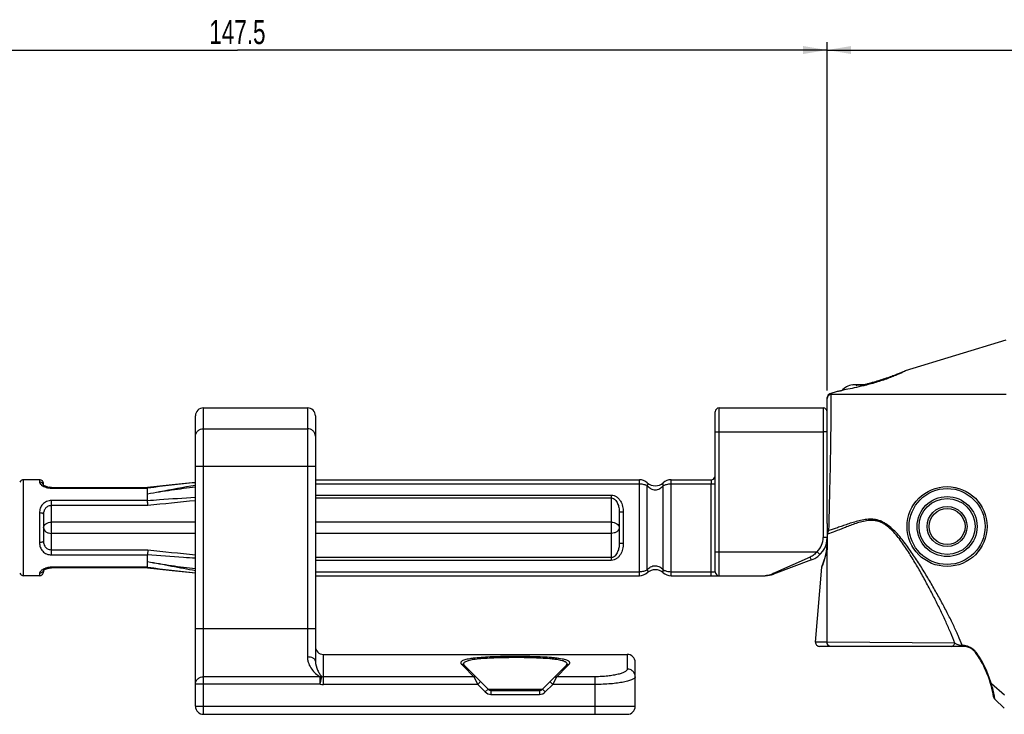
# Model space of a CAD drawing. Header units: millimetres. Extents: x 6 to 407, y 6 to 288.
# Tile 12 of 42: x 172 to 295, y 64 to 151. Entities that reach past the tile are written whole.
import ezdxf

# ---------------------------------------------------------------- set-up
doc = ezdxf.new("R2010")
doc.units = ezdxf.units.MM
doc.header["$LTSCALE"] = 23.1
doc.layers.get('0').update_dxf_attribs({"linetype": 'CONTINUOUS'})
for name, color, linetype in [('DM1-0-1-CLIS-A-TE_DXF_DIMENSION', 7, 'CONTINUOUS'), ('F40746_DM_BEDXF_CONTINUOUS_LINE', 7, 'CONTINUOUS'), ('F46323_DM_HADXF_CONTINUOUS_LINE', 7, 'CONTINUOUS'), ('F46325_DM_HADXF_CONTINUOUS_LINE', 7, 'CONTINUOUS'), ('F55660_DM_BEDXF_CONTINUOUS_LINE', 7, 'CONTINUOUS'), ('M4X8_POZI_DRDXF_CONTINUOUS_LINE', 7, 'CONTINUOUS')]:
    doc.layers.add(name, color=color, linetype=linetype)
doc.styles.get("Standard").update_dxf_attribs({"font": 'txt', "width": 0.7})
doc.dimstyles.new('DIMSTYLE_1', dxfattribs={"dimtxt": 3, "dimasz": 3, "dimexe": 1, "dimexo": 1, "dimgap": 0.75, "dimtad": 1, "dimdsep": 46, "dimtxsty": 'STANDARD', "dimblk": '_FILLED', "dimblk1": '_FILLED', "dimblk2": '_FILLED', "dimcen": 0.09, "dimclrt": 5, "dimazin": 2, "dimtp": 0.01, "dimtm": 0.01, "dimtfac": 1, "dimtofl": 0, "dimtmove": 0, "dimatfit": 3, "dimldrblk": '_FILLED', "dimfxl": 1, "dimtolj": 1, "dimarcsym": 0})

# ---------------------------------------------------------------- blocks, each defined once
blk = doc.blocks.new('_FILLED')
at = {"color": 0, "linetype": 'BYBLOCK'}
blk.add_solid([(0, 0), (-1, 0.167), (-1, -0.167)], dxfattribs=at)
blk = doc.blocks.new('*D2')
at = {"layer": 'DM1-0-1-CLIS-A-TE_DXF_DIMENSION', "color": 2, "linetype": 'CONTINUOUS'}
for p, q in [((273.27, 106.98), (273.27, 148.47)), ((369.27, 89.02), (369.27, 148.47)), ((273.27, 147.47), (321.27, 147.47)), ((369.27, 147.47), (321.27, 147.47))]:
    blk.add_line(p, q, dxfattribs=at)
at = {"layer": 'DM1-0-1-CLIS-A-TE_DXF_DIMENSION', "color": 2, "linetype": 'CONTINUOUS', "xscale": 3, "yscale": 3, "zscale": 3, "rotation": 180}
blk.add_blockref('_FILLED', (273.27, 147.47), dxfattribs=at)
at = {"layer": 'DM1-0-1-CLIS-A-TE_DXF_DIMENSION', "color": 2, "linetype": 'CONTINUOUS', "xscale": 3, "yscale": 3, "zscale": 3}
blk.add_blockref('_FILLED', (369.27, 147.47), dxfattribs=at)
at = {"layer": 'DM1-0-1-CLIS-A-TE_DXF_DIMENSION', "color": 5, "linetype": 'CONTINUOUS', "insert": (321.27, 151.22), "char_height": 3, "width": 4.2, "attachment_point": 2, "line_spacing_factor": 0.9}
blk.add_mtext('96', dxfattribs=at)
blk = doc.blocks.new('*D3')
at = {"layer": 'DM1-0-1-CLIS-A-TE_DXF_DIMENSION', "color": 2, "linetype": 'CONTINUOUS'}
for p, q in [((125.77, 97.85), (125.77, 148.47)), ((273.27, 104.85), (273.27, 148.47)), ((125.77, 147.47), (199.52, 147.47)), ((273.27, 147.47), (199.52, 147.47))]:
    blk.add_line(p, q, dxfattribs=at)
at = {"layer": 'DM1-0-1-CLIS-A-TE_DXF_DIMENSION', "color": 2, "linetype": 'CONTINUOUS', "xscale": 3, "yscale": 3, "zscale": 3, "rotation": 180}
blk.add_blockref('_FILLED', (125.77, 147.47), dxfattribs=at)
at = {"layer": 'DM1-0-1-CLIS-A-TE_DXF_DIMENSION', "color": 2, "linetype": 'CONTINUOUS', "xscale": 3, "yscale": 3, "zscale": 3}
blk.add_blockref('_FILLED', (273.27, 147.47), dxfattribs=at)
at = {"layer": 'DM1-0-1-CLIS-A-TE_DXF_DIMENSION', "color": 5, "linetype": 'CONTINUOUS', "insert": (199.52, 151.22), "char_height": 3, "width": 10.5, "attachment_point": 2, "line_spacing_factor": 0.9}
blk.add_mtext('147.5', dxfattribs=at)

msp = doc.modelspace()

# ---------------------------------------------------------------- linework, layer by layer
at = {"layer": 'F40746_DM_BEDXF_CONTINUOUS_LINE', "color": 7, "linetype": 'CONTINUOUS'}
for p, q in [((295.626, 111.149), (283.021, 107.313)), ((274.521, 104.726), (273.626, 104.454)), ((278.184, 105.548), (278.174, 105.546)), ((273.272, 88.223), (273.272, 103.976)), ((273.272, 85.846), (273.272, 86.475)), ((273.272, 73.355), (273.272, 84.93)), ((271.817, 73.388), (272.598, 82.758)), ((290.267, 72.846), (272.315, 72.846)), ((294.248, 66.238), (295.43, 65.133))]:
    msp.add_line(p, q, dxfattribs=at)
at = {"layer": 'F40746_DM_BEDXF_CONTINUOUS_LINE', "color": 9, "linetype": 'CONTINUOUS'}
for p, q in [((295.653, 104.346), (273.767, 104.346)), ((273.329, 85.853), (273.328, 86.869)), ((273.272, 73.355), (271.817, 73.388)), ((289.222, 73.27), (273.272, 73.355)), ((295.459, 66.736), (293.826, 68.142))]:
    msp.add_line(p, q, dxfattribs=at)
at = {"layer": 'F40746_DM_BEDXF_CONTINUOUS_LINE', "color": 7, "linetype": 'CONTINUOUS'}
msp.add_lwpolyline([(294.096, 66.521), (294.135, 66.394), (294.214, 66.272), (294.248, 66.238)], dxfattribs=at)
for radius in [5, 3.5, 2.5]:
    msp.add_circle((288.272, 87.846), radius, dxfattribs=at)
at = {"layer": 'F40746_DM_BEDXF_CONTINUOUS_LINE', "color": 9, "linetype": 'CONTINUOUS'}
for radius in [4.75, 3.75]:
    msp.add_circle((288.272, 87.846), radius, dxfattribs=at)
at = {"layer": 'F40746_DM_BEDXF_CONTINUOUS_LINE', "color": 7, "linetype": 'CONTINUOUS'}
for centre, radius, start, end in [((275.924, 100.314), 4.629, 106.49022, 106.90336), ((260.929, 170.121), 66.708, 284.69762, 284.84159), ((262.175, 165.417), 61.842, 284.84192, 284.9683), ((273.772, 103.976), 0.5, 106.92731, 180), ((266.188, 85.846), 7.083, 335.62966, 360), ((273.096, 82.717), 0.5, 155.62966, 175.23636), ((272.315, 73.346), 0.5, 175.23636, 270), ((290.267, 70.846), 2, 34.27579, 90), ((280.73, 64.346), 13.542, 9.26471, 34.27579)]:
    msp.add_arc(centre, radius, start, end, dxfattribs=at)
at = {"layer": 'F40746_DM_BEDXF_CONTINUOUS_LINE', "color": 9, "linetype": 'CONTINUOUS'}
for centre, radius, start, end in [((273.771, 103.846), 0.5, 90.50301, 179.98992), ((-782.979, 116.388), 1056.869, 358.674411, 359.000511), ((273.606, 87.679), 0.335, 180.02068, 186.7517), ((266.154, 85.798), 7.124, 337.0823, 355.66433), ((266.122, 85.841), 7.208, 352.73217, 355.55279), ((266.126, 85.841), 7.204, 355.55391, 0.09886), ((290.009, 70.494), 2.497, 80.15109, 86.58245), ((290.028, 70.549), 2.439, 36.89346, 40.35684), ((290.026, 70.548), 2.441, 33.88947, 36.89668), ((280.615, 64.222), 13.78, 17.52023, 33.90267), ((280.9, 64.322), 13.479, 16.46363, 17.48164), ((280.704, 64.243), 13.689, 9.9901, 16.54638)]:
    msp.add_arc(centre, radius, start, end, dxfattribs=at)
at = {"layer": 'F40746_DM_BEDXF_CONTINUOUS_LINE', "color": 7, "linetype": 'CONTINUOUS'}
for points, knots in [([(278.148, 105.673), (278.683, 105.817), (279.472, 106.04), (280.487, 106.364), (281.176, 106.603), (281.782, 106.827), (282.282, 107.022), (282.658, 107.173), (282.864, 107.257), (282.943, 107.287)], [0, 0, 0, 0, 0.3284066, 0.4855329, 0.6311456, 0.7603401, 0.8681551, 0.9495919, 1, 1, 1, 1]), ([(282.94, 107.26), (282.862, 107.219), (282.657, 107.118), (282.284, 106.945), (281.789, 106.73), (280.946, 106.39), (279.74, 105.969), (278.718, 105.684), (278.184, 105.548)], [0, 0, 0, 0, 0.0525416, 0.1352712, 0.243507, 0.3723573, 0.6732276, 1, 1, 1, 1]), ([(283.022, 107.31), (283.022, 107.309), (283.02, 107.307), (283.016, 107.304), (283.009, 107.3), (282.996, 107.291), (282.973, 107.278), (282.952, 107.267), (282.94, 107.26)], [0, 0, 0, 0, 0.0264049, 0.0796844, 0.1614451, 0.271931, 0.5789517, 1, 1, 1, 1]), ([(282.943, 107.287), (282.949, 107.289), (282.968, 107.296), (282.987, 107.303), (283, 107.307)], [0, 0, 0, 0, 0.3101437, 1, 1, 1, 1]), ([(274.604, 104.741), (274.592, 104.738), (274.571, 104.734), (274.548, 104.728), (274.534, 104.726), (274.527, 104.724), (274.524, 104.724), (274.522, 104.724), (274.522, 104.724)], [0, 0, 0, 0, 0.4377379, 0.7506166, 0.8599812, 0.937857, 0.9842581, 1, 1, 1, 1]), ([(278.174, 105.546), (277.764, 105.442), (276.995, 105.264), (275.954, 105.042), (275.175, 104.874), (274.755, 104.776), (274.604, 104.741)], [0, 0, 0, 0, 0.3464663, 0.6468655, 0.8724196, 1, 1, 1, 1]), ([(274.61, 104.753), (274.64, 104.762), (274.82, 104.814), (275.001, 104.864), (275.151, 104.904)], [0, 0, 0, 0, 0.1681839, 1, 1, 1, 1]), ([(273.258, 85.259), (273.257, 85.261), (273.252, 85.268), (273.249, 85.278), (273.249, 85.284)], [0, 0, 0, 0, 0.2865942, 1, 1, 1, 1]), ([(273.258, 85.259), (273.26, 85.257), (273.261, 85.251), (273.263, 85.236), (273.264, 85.223), (273.265, 85.214)], [0, 0, 0, 0, 0.159729, 0.4109211, 1, 1, 1, 1]), ([(273.265, 85.214), (273.266, 85.206), (273.268, 85.172), (273.269, 85.138), (273.269, 85.112)], [0, 0, 0, 0, 0.2443487, 1, 1, 1, 1])]:
    msp.add_open_spline(points, degree=3, knots=knots, dxfattribs=at)
at = {"layer": 'F40746_DM_BEDXF_CONTINUOUS_LINE', "color": 9, "linetype": 'CONTINUOUS'}
for points, knots in [([(273.767, 104.346), (273.757, 104.356), (273.738, 104.374), (273.711, 104.397), (273.686, 104.416), (273.665, 104.431), (273.648, 104.441), (273.638, 104.447), (273.631, 104.451), (273.629, 104.452), (273.625, 104.454), (273.626, 104.454)], [0, 0, 0, 0, 0.2328413, 0.4389001, 0.6139345, 0.756177, 0.8650125, 0.9411433, 0.9672457, 0.9856131, 1, 1, 1, 1]), ([(273.729, 97.953), (273.736, 98.392), (273.75, 99.237), (273.765, 100.444), (273.777, 101.524), (273.782, 102.333), (273.784, 102.898), (273.785, 103.255), (273.784, 103.563), (273.783, 103.821), (273.78, 104.028), (273.777, 104.167), (273.774, 104.252), (273.772, 104.296), (273.77, 104.325), (273.769, 104.341), (273.767, 104.346)], [0, 0, 0, 0, 0.2060661, 0.396377, 0.5666628, 0.7128627, 0.7758969, 0.8317464, 0.8800569, 0.9205303, 0.952925, 0.9770589, 0.9859801, 0.9927818, 0.9974538, 1, 1, 1, 1]), ([(273.498, 87.336), (273.505, 87.645), (273.543, 89.179), (273.579, 90.713), (273.607, 91.939)], [0, 0, 0, 0, 0.2009889, 1, 1, 1, 1]), ([(290.159, 72.987), (290.003, 73.393), (289.651, 74.237), (289.053, 75.533), (288.373, 76.905), (287.625, 78.329), (286.82, 79.788), (285.964, 81.269), (285.057, 82.76), (284.259, 83.997), (283.585, 84.976), (283.057, 85.702), (282.503, 86.411), (281.911, 87.093), (281.269, 87.726), (280.669, 88.18), (280.144, 88.461), (279.731, 88.619), (279.308, 88.718), (278.745, 88.775), (278.055, 88.73), (277.269, 88.571), (276.527, 88.364), (275.83, 88.139), (275.177, 87.916), (274.405, 87.646), (273.851, 87.453), (273.497, 87.336)], [0, 0, 0, 0, 0.0510303, 0.107424, 0.1677182, 0.230925, 0.2963428, 0.3634614, 0.4318917, 0.5013213, 0.5363277, 0.5714849, 0.6067581, 0.6421017, 0.6774391, 0.7125979, 0.7300287, 0.7472796, 0.7642809, 0.7810137, 0.8135738, 0.8449884, 0.8751638, 0.9039275, 0.9310562, 0.9562963, 1, 1, 1, 1]), ([(273.274, 87.64), (273.281, 87.578), (273.334, 87.453), (273.438, 87.368), (273.498, 87.336)], [0, 0, 0, 0, 0.479547, 1, 1, 1, 1]), ([(289.222, 73.27), (289.065, 73.693), (288.716, 74.567), (288.135, 75.902), (287.484, 77.299), (286.775, 78.739), (286.017, 80.208), (285.211, 81.694), (284.356, 83.187), (283.599, 84.422), (282.954, 85.396), (282.444, 86.115), (281.899, 86.811), (281.305, 87.466), (280.746, 87.95), (280.25, 88.261), (279.854, 88.441), (279.442, 88.559), (278.89, 88.631), (278.21, 88.587), (277.441, 88.411), (276.72, 88.182), (276.042, 87.933), (275.225, 87.612), (274.328, 87.248), (273.639, 86.981), (273.328, 86.869)], [0, 0, 0, 0, 0.0543772, 0.1132253, 0.17535, 0.2399498, 0.3064471, 0.3744204, 0.4435418, 0.5135439, 0.5488036, 0.5841942, 0.6196773, 0.6551903, 0.6905882, 0.7081718, 0.7255827, 0.7427464, 0.7596216, 0.7924115, 0.8240448, 0.8544608, 0.8835049, 0.9109678, 0.9601638, 1, 1, 1, 1]), ([(273.328, 86.869), (273.328, 86.877), (273.331, 86.909), (273.336, 86.94), (273.341, 86.962)], [0, 0, 0, 0, 0.2674903, 1, 1, 1, 1]), ([(273.341, 86.962), (273.356, 87.037), (273.402, 87.166), (273.466, 87.286), (273.497, 87.337)], [0, 0, 0, 0, 0.5605805, 1, 1, 1, 1]), ([(273.272, 85.846), (273.272, 85.847), (273.279, 85.848), (273.288, 85.85), (273.307, 85.852), (273.321, 85.853), (273.329, 85.853)], [0, 0, 0, 0, 0.0702198, 0.260434, 0.5717747, 1, 1, 1, 1]), ([(272.598, 82.758), (272.598, 82.758), (272.598, 82.76), (272.6, 82.763), (272.602, 82.768), (272.606, 82.775), (272.61, 82.785), (272.618, 82.801), (272.63, 82.827), (272.646, 82.864), (272.667, 82.91), (272.691, 82.964), (272.707, 83.003), (272.716, 83.023)], [0, 0, 0, 0, 0.0039096, 0.0156381, 0.0351856, 0.0625511, 0.0977332, 0.1407304, 0.2501624, 0.3908294, 0.5627088, 0.7657749, 1, 1, 1, 1]), ([(273.531, 72.885), (273.491, 72.904), (273.417, 72.959), (273.304, 73.11), (273.27, 73.258), (273.272, 73.355)], [0, 0, 0, 0, 0.2353368, 0.4824445, 1, 1, 1, 1]), ([(273.694, 72.846), (273.68, 72.846), (273.624, 72.849), (273.568, 72.866), (273.531, 72.885)], [0, 0, 0, 0, 0.2474893, 1, 1, 1, 1]), ([(288.787, 72.846), (288.839, 72.846), (288.946, 72.868), (289.082, 72.961), (289.181, 73.101), (289.214, 73.212), (289.222, 73.27)], [0, 0, 0, 0, 0.2363837, 0.4804069, 0.7355924, 1, 1, 1, 1]), ([(290.079, 72.963), (290.032, 72.952), (289.93, 72.951), (289.75, 72.987), (289.504, 73.082), (289.323, 73.192), (289.222, 73.27)], [0, 0, 0, 0, 0.1557001, 0.3227063, 0.5893232, 1, 1, 1, 1]), ([(290.158, 72.987), (290.153, 72.985), (290.127, 72.975), (290.1, 72.968), (290.079, 72.963)], [0, 0, 0, 0, 0.2109727, 1, 1, 1, 1]), ([(290.267, 72.846), (290.232, 72.846), (290.156, 72.872), (290.102, 72.929), (290.079, 72.963)], [0, 0, 0, 0, 0.4582561, 1, 1, 1, 1]), ([(290.231, 72.912), (290.225, 72.917), (290.198, 72.94), (290.174, 72.966), (290.158, 72.987)], [0, 0, 0, 0, 0.2449682, 1, 1, 1, 1]), ([(290.41, 72.841), (290.378, 72.843), (290.314, 72.858), (290.257, 72.892), (290.231, 72.912)], [0, 0, 0, 0, 0.4915435, 1, 1, 1, 1]), ([(291.887, 72.128), (291.687, 72.363), (291.234, 72.727), (290.69, 72.911), (290.437, 72.955)], [0, 0, 0, 0, 0.5451198, 1, 1, 1, 1]), ([(291.92, 71.972), (291.933, 71.953), (291.975, 71.921), (292.025, 71.911), (292.053, 71.909)], [0, 0, 0, 0, 0.4550523, 1, 1, 1, 1]), ([(293.663, 68.359), (293.677, 68.315), (293.72, 68.232), (293.788, 68.168), (293.826, 68.142)], [0, 0, 0, 0, 0.4942522, 1, 1, 1, 1]), ([(294.248, 66.238), (294.247, 66.238), (294.248, 66.241), (294.246, 66.245), (294.245, 66.252), (294.244, 66.263), (294.242, 66.276), (294.238, 66.299), (294.233, 66.336), (294.224, 66.389), (294.214, 66.455), (294.201, 66.532), (294.191, 66.588), (294.186, 66.618)], [0, 0, 0, 0, 0.0039698, 0.015644, 0.035014, 0.0620708, 0.096808, 0.1392544, 0.2474951, 0.3872384, 0.558934, 0.7630353, 1, 1, 1, 1])]:
    msp.add_open_spline(points, degree=3, knots=knots, dxfattribs=at)
at = {"layer": 'F40746_DM_BEDXF_CONTINUOUS_LINE', "color": 7, "linetype": 'CONTINUOUS'}
msp.add_open_spline([(273.269, 85.112), (273.271, 85.051), (273.272, 84.99), (273.272, 84.929)], degree=3, dxfattribs=at)
at = {"layer": 'F46323_DM_HADXF_CONTINUOUS_LINE', "color": 7, "linetype": 'CONTINUOUS'}
for p, q in [((259.772, 102.696), (272.772, 102.696)), ((259.772, 102.696), (272.772, 102.696)), ((259.272, 82.196), (259.272, 102.196)), ((174.772, 93.696), (172.772, 93.696)), ((209.272, 93.696), (249.787, 93.696)), ((253.756, 93.696), (258.772, 93.696)), ((175.272, 92.928), (175.272, 93.196)), ((175.53, 92.87), (175.415, 92.931)), ((175.657, 92.829), (175.53, 92.87)), ((176.171, 92.73), (175.986, 92.755)), ((176.272, 92.727), (176.146, 92.731)), ((176.272, 92.727), (176.171, 92.73)), ((176.272, 92.727), (188.293, 92.727)), ((188.303, 92.642), (188.272, 92.638)), ((188.272, 91.097), (188.272, 92.639)), ((188.89, 92.791), (188.292, 92.727)), ((175.272, 89.392), (175.272, 86)), ((247.272, 89.66), (247.272, 85.732)), ((273.272, 88.223), (273.272, 86.475)), ((188.272, 82.753), (188.272, 84.295)), ((175.52, 82.517), (175.658, 82.563)), ((175.808, 82.611), (175.986, 82.637)), ((176.166, 82.661), (176.272, 82.665)), ((176.171, 82.662), (176.272, 82.665)), ((188.293, 82.665), (176.272, 82.665)), ((188.271, 82.76), (188.304, 82.755)), ((271.325, 83.666), (266.581, 81.887)), ((174.772, 81.696), (172.772, 81.696)), ((175.272, 82.366), (175.272, 82.196)), ((191.357, 82.337), (194.272, 82.053)), ((209.272, 81.696), (249.787, 81.696)), ((253.756, 81.696), (265.528, 81.696))]:
    msp.add_line(p, q, dxfattribs=at)
at = {"layer": 'F46323_DM_HADXF_CONTINUOUS_LINE', "color": 9, "linetype": 'CONTINUOUS'}
for p, q in [((259.772, 81.696), (259.772, 102.696)), ((272.772, 102.696), (272.772, 86.475)), ((259.272, 99.696), (272.772, 99.696)), ((273.272, 99.696), (272.772, 99.696)), ((172.772, 81.696), (172.772, 93.696)), ((174.772, 93.696), (174.772, 93.404)), ((249.787, 81.696), (249.787, 93.696)), ((253.756, 81.696), (253.756, 93.696)), ((258.772, 93.696), (258.772, 93.196)), ((176.272, 92.727), (176.272, 92.639)), ((176.272, 92.639), (188.272, 92.639)), ((209.272, 93.196), (249.787, 93.196)), ((250.779, 82.446), (250.779, 92.946)), ((252.764, 82.446), (252.764, 92.946)), ((253.756, 93.196), (259.272, 93.196)), ((258.772, 81.696), (258.772, 93.196)), ((209.272, 91.782), (246.272, 91.782)), ((209.272, 91.428), (246.272, 91.428)), ((246.272, 91.782), (246.272, 83.61)), ((176.272, 84.295), (176.272, 91.097)), ((188.272, 91.097), (176.272, 91.097)), ((188.322, 90.46), (176.272, 90.46)), ((174.772, 89.547), (174.772, 85.845)), ((247.772, 89.66), (247.272, 89.66)), ((247.772, 89.66), (247.772, 85.732)), ((194.272, 88.403), (176.272, 88.403)), ((246.272, 88.403), (209.272, 88.403)), ((194.272, 86.989), (176.272, 86.989)), ((246.272, 86.989), (209.272, 86.989)), ((273.272, 86.475), (272.772, 86.475)), ((247.772, 85.732), (247.272, 85.732)), ((176.272, 84.932), (188.321, 84.932)), ((176.272, 84.295), (188.272, 84.295)), ((246.272, 83.964), (209.272, 83.964)), ((259.272, 84.696), (272.028, 84.696)), ((271.149, 84.022), (266.823, 82.075)), ((272.379, 84.34), (272.028, 84.696)), ((176.272, 82.665), (176.272, 82.753)), ((188.272, 82.753), (176.272, 82.753)), ((246.272, 83.61), (209.272, 83.61)), ((174.772, 81.989), (174.772, 81.696)), ((209.272, 82.196), (249.787, 82.196)), ((253.756, 82.196), (259.272, 82.196)), ((266.543, 81.949), (266.405, 81.887)), ((266.823, 82.075), (266.543, 81.949))]:
    msp.add_line(p, q, dxfattribs=at)
at = {"layer": 'F46323_DM_HADXF_CONTINUOUS_LINE', "color": 7, "linetype": 'CONTINUOUS'}
for points in [[(176.146, 92.731), (175.795, 92.783), (175.51, 92.878), (175.325, 92.98), (175.278, 93.017)], [(194.272, 93.339), (191.377, 93.057), (188.292, 92.727)], [(175.337, 82.42), (175.53, 82.522), (175.82, 82.615), (176.171, 82.662)], [(188.292, 82.665), (191.377, 82.335), (194.272, 82.053)], [(175.243, 82.34), (175.25, 82.349), (175.337, 82.42)], [(175.276, 82.37), (175.325, 82.412), (175.331, 82.415)]]:
    msp.add_lwpolyline(points, dxfattribs=at)
for centre, radius, start, end in [((259.772, 102.196), 0.5, 90, 180), ((272.772, 102.196), 0.5, 0, 90), ((172.772, 93.196), 0.5, 90, 157.50356), ((174.772, 93.196), 0.5, 359.9998, 90), ((249.787, 92.196), 1.5, 48.59038, 90), ((253.756, 92.196), 1.5, 90, 131.40962), ((258.772, 94.196), 0.5, 270, 337.50001), ((211.469, -81.478), 175.655, 95.6188, 97.57834), ((251.772, 94.446), 1.5, 228.59038, 311.40962), ((270.272, 86.475), 3, 290.55605, 360), ((211.331, 254.243), 173.027, 262.35208, 264.34142), ((172.772, 82.196), 0.5, 202.49644, 270), ((174.772, 82.196), 0.5, 270, 0.00045), ((249.787, 83.196), 1.5, 270, 311.40962), ((251.772, 80.946), 1.5, 48.59038, 131.40962), ((253.756, 83.196), 1.5, 228.59038, 270), ((259.772, 82.196), 0.5, 180, 270), ((265.528, 84.696), 3, 270, 290.55605)]:
    msp.add_arc(centre, radius, start, end, dxfattribs=at)
at = {"layer": 'F46323_DM_HADXF_CONTINUOUS_LINE', "color": 9, "linetype": 'CONTINUOUS'}
for centre, radius, start, end in [((176.271, 95.012), 2.372, 260.96101, 270.00664), ((226.645, -253.076), 345.667, 95.37417, 96.36539), ((270.272, 86.475), 2.5, 314.63471, 360), ((226.879, 430.699), 347.91, 263.63694, 264.62195), ((176.271, 80.38), 2.373, 89.99435, 99.05766)]:
    msp.add_arc(centre, radius, start, end, dxfattribs=at)
for points, knots in [([(174.772, 93.404), (174.772, 93.313), (174.863, 93.165), (175.038, 93.006), (175.166, 92.925), (175.238, 92.886)], [0, 0, 0, 0, 0.3773561, 0.6568079, 1, 1, 1, 1]), ([(175.205, 93.166), (175.161, 93.238), (175.031, 93.361), (174.858, 93.404), (174.772, 93.404)], [0, 0, 0, 0, 0.4947078, 1, 1, 1, 1]), ([(175.272, 92.928), (175.272, 92.99), (175.253, 93.074), (175.215, 93.148), (175.205, 93.166)], [0, 0, 0, 0, 0.746655, 1, 1, 1, 1]), ([(175.238, 92.886), (175.261, 92.874), (175.361, 92.823), (175.466, 92.781), (175.547, 92.754)], [0, 0, 0, 0, 0.236079, 1, 1, 1, 1]), ([(175.547, 92.754), (175.575, 92.745), (175.69, 92.709), (175.808, 92.683), (175.899, 92.669)], [0, 0, 0, 0, 0.2419507, 1, 1, 1, 1]), ([(188.272, 91.939), (188.77, 92.027), (190.77, 92.389), (192.767, 92.772), (194.269, 93.04)], [0, 0, 0, 0, 0.2491631, 1, 1, 1, 1]), ([(188.272, 91.939), (189.267, 92.114), (191.261, 92.443), (193.265, 92.701), (194.269, 92.812)], [0, 0, 0, 0, 0.5000962, 1, 1, 1, 1]), ([(249.787, 93.196), (249.847, 93.196), (250.079, 93.187), (250.309, 93.141), (250.471, 93.086)], [0, 0, 0, 0, 0.2587417, 1, 1, 1, 1]), ([(250.471, 93.086), (250.499, 93.076), (250.605, 93.037), (250.708, 92.988), (250.779, 92.946)], [0, 0, 0, 0, 0.261737, 1, 1, 1, 1]), ([(250.779, 93.321), (250.799, 93.304), (250.831, 93.254), (250.844, 93.161), (250.826, 93.055), (250.798, 92.983), (250.779, 92.946)], [0, 0, 0, 0, 0.1966236, 0.4226986, 0.6914442, 1, 1, 1, 1]), ([(250.779, 92.946), (250.897, 92.807), (251.116, 92.619), (251.471, 92.473), (251.772, 92.432), (252.072, 92.473), (252.427, 92.62), (252.646, 92.807), (252.764, 92.946)], [0, 0, 0, 0, 0.2393318, 0.3675938, 0.5001369, 0.6326305, 0.7607752, 1, 1, 1, 1]), ([(252.764, 93.321), (252.744, 93.304), (252.712, 93.254), (252.699, 93.161), (252.717, 93.055), (252.745, 92.983), (252.764, 92.946)], [0, 0, 0, 0, 0.1966232, 0.4226983, 0.6914442, 1, 1, 1, 1]), ([(252.764, 92.946), (252.784, 92.958), (252.869, 93.005), (252.958, 93.045), (253.028, 93.07)], [0, 0, 0, 0, 0.2396217, 1, 1, 1, 1]), ([(253.028, 93.07), (253.083, 93.091), (253.318, 93.165), (253.567, 93.196), (253.756, 93.196)], [0, 0, 0, 0, 0.2373484, 1, 1, 1, 1]), ([(188.271, 91.104), (188.77, 91.143), (190.769, 91.293), (192.769, 91.423), (194.27, 91.522)], [0, 0, 0, 0, 0.2495976, 1, 1, 1, 1]), ([(246.272, 91.782), (246.391, 91.782), (246.63, 91.74), (246.951, 91.571), (247.216, 91.327), (247.495, 90.938), (247.716, 90.376), (247.771, 89.898), (247.772, 89.66)], [0, 0, 0, 0, 0.1250392, 0.2501604, 0.3752864, 0.5004682, 0.7501045, 1, 1, 1, 1]), ([(246.272, 91.428), (246.365, 91.428), (246.552, 91.379), (246.775, 91.205), (246.945, 90.984), (247.113, 90.656), (247.24, 90.211), (247.272, 89.844), (247.272, 89.66)], [0, 0, 0, 0, 0.1263614, 0.2522982, 0.3776339, 0.5025632, 0.7513862, 1, 1, 1, 1]), ([(176.272, 91.097), (176.062, 91.097), (175.648, 91.018), (175.135, 90.667), (174.829, 90.141), (174.772, 89.744), (174.772, 89.547)], [0, 0, 0, 0, 0.2612771, 0.5105443, 0.7529999, 1, 1, 1, 1]), ([(176.272, 90.46), (176.133, 90.46), (175.856, 90.409), (175.509, 90.17), (175.307, 89.803), (175.272, 89.529), (175.272, 89.392)], [0, 0, 0, 0, 0.2546615, 0.5022039, 0.7483107, 1, 1, 1, 1]), ([(175.272, 89.392), (175.272, 89.416), (175.239, 89.452), (175.184, 89.481), (175.094, 89.514), (174.955, 89.539), (174.835, 89.547), (174.772, 89.547)], [0, 0, 0, 0, 0.1282856, 0.2256793, 0.3470139, 0.6501599, 1, 1, 1, 1]), ([(175.272, 87.696), (175.272, 87.79), (175.332, 87.991), (175.565, 88.221), (175.893, 88.369), (176.143, 88.403), (176.272, 88.403)], [0, 0, 0, 0, 0.2094763, 0.4446528, 0.7119869, 1, 1, 1, 1]), ([(175.272, 87.696), (175.272, 87.602), (175.332, 87.401), (175.565, 87.171), (175.893, 87.023), (176.143, 86.989), (176.272, 86.989)], [0, 0, 0, 0, 0.2094929, 0.4446655, 0.7119947, 1, 1, 1, 1]), ([(246.272, 88.403), (246.4, 88.403), (246.65, 88.369), (246.978, 88.221), (247.211, 87.991), (247.272, 87.79), (247.272, 87.696)], [0, 0, 0, 0, 0.2880053, 0.5553345, 0.7905071, 1, 1, 1, 1]), ([(247.272, 87.696), (247.272, 87.602), (247.211, 87.401), (246.978, 87.171), (246.65, 87.023), (246.4, 86.989), (246.272, 86.989)], [0, 0, 0, 0, 0.2094763, 0.4446528, 0.7119869, 1, 1, 1, 1]), ([(175.272, 86), (175.272, 85.976), (175.239, 85.94), (175.184, 85.911), (175.094, 85.878), (174.955, 85.853), (174.835, 85.845), (174.772, 85.845)], [0, 0, 0, 0, 0.1282872, 0.2256811, 0.3470156, 0.6501608, 1, 1, 1, 1]), ([(174.772, 85.845), (174.772, 85.648), (174.829, 85.251), (175.136, 84.725), (175.649, 84.374), (176.062, 84.295), (176.272, 84.295)], [0, 0, 0, 0, 0.247116, 0.4896025, 0.7387977, 1, 1, 1, 1]), ([(175.272, 86), (175.272, 85.863), (175.307, 85.589), (175.509, 85.222), (175.856, 84.983), (176.133, 84.932), (176.272, 84.932)], [0, 0, 0, 0, 0.2518123, 0.497954, 0.7454092, 1, 1, 1, 1]), ([(247.272, 85.732), (247.272, 85.548), (247.24, 85.181), (247.113, 84.737), (246.945, 84.409), (246.775, 84.187), (246.552, 84.013), (246.365, 83.964), (246.272, 83.964)], [0, 0, 0, 0, 0.2486138, 0.4974368, 0.6223661, 0.7477018, 0.8736386, 1, 1, 1, 1]), ([(247.772, 85.732), (247.771, 85.494), (247.716, 85.016), (247.495, 84.454), (247.216, 84.065), (246.951, 83.821), (246.63, 83.652), (246.391, 83.61), (246.272, 83.61)], [0, 0, 0, 0, 0.2498955, 0.4995317, 0.6247136, 0.7498396, 0.8749608, 1, 1, 1, 1]), ([(194.27, 83.869), (193.77, 83.902), (191.769, 84.035), (189.77, 84.171), (188.271, 84.29)], [0, 0, 0, 0, 0.2503674, 1, 1, 1, 1]), ([(272.028, 84.696), (271.908, 84.554), (271.639, 84.293), (271.318, 84.098), (271.149, 84.022)], [0, 0, 0, 0, 0.5008628, 1, 1, 1, 1]), ([(271.325, 83.666), (271.322, 83.665), (271.312, 83.674), (271.3, 83.691), (271.282, 83.722), (271.25, 83.784), (271.204, 83.886), (271.169, 83.973), (271.149, 84.022)], [0, 0, 0, 0, 0.0248612, 0.0808293, 0.1694746, 0.2891009, 0.6078363, 1, 1, 1, 1]), ([(175.237, 82.506), (175.165, 82.467), (175.038, 82.386), (174.863, 82.227), (174.772, 82.079), (174.772, 81.989)], [0, 0, 0, 0, 0.3431689, 0.6226082, 1, 1, 1, 1]), ([(175.546, 82.638), (175.518, 82.628), (175.413, 82.591), (175.31, 82.545), (175.237, 82.506)], [0, 0, 0, 0, 0.2634604, 1, 1, 1, 1]), ([(175.898, 82.723), (175.867, 82.718), (175.748, 82.697), (175.631, 82.666), (175.546, 82.638)], [0, 0, 0, 0, 0.25754, 1, 1, 1, 1]), ([(188.272, 83.453), (189.267, 83.28), (191.261, 82.949), (193.265, 82.69), (194.269, 82.58)], [0, 0, 0, 0, 0.5000878, 1, 1, 1, 1]), ([(188.272, 83.453), (189.27, 83.279), (191.268, 82.905), (193.267, 82.53), (194.269, 82.351)], [0, 0, 0, 0, 0.4988247, 1, 1, 1, 1]), ([(250.779, 82.446), (250.897, 82.585), (251.116, 82.773), (251.471, 82.919), (251.772, 82.96), (252.072, 82.919), (252.427, 82.772), (252.646, 82.585), (252.764, 82.446)], [0, 0, 0, 0, 0.2393315, 0.3675943, 0.5001362, 0.6326308, 0.7607751, 1, 1, 1, 1]), ([(175.205, 82.226), (175.161, 82.154), (175.031, 82.031), (174.858, 81.989), (174.772, 81.989)], [0, 0, 0, 0, 0.4947077, 1, 1, 1, 1]), ([(175.272, 82.464), (175.272, 82.402), (175.253, 82.318), (175.215, 82.244), (175.205, 82.226)], [0, 0, 0, 0, 0.7466554, 1, 1, 1, 1]), ([(249.787, 82.196), (249.847, 82.196), (250.079, 82.205), (250.309, 82.251), (250.471, 82.306)], [0, 0, 0, 0, 0.2587399, 1, 1, 1, 1]), ([(250.471, 82.306), (250.499, 82.316), (250.605, 82.355), (250.708, 82.404), (250.779, 82.446)], [0, 0, 0, 0, 0.2617365, 1, 1, 1, 1]), ([(250.779, 82.446), (250.798, 82.409), (250.826, 82.337), (250.844, 82.231), (250.831, 82.138), (250.799, 82.088), (250.779, 82.071)], [0, 0, 0, 0, 0.3085557, 0.5773014, 0.8033766, 1, 1, 1, 1]), ([(252.764, 82.446), (252.745, 82.409), (252.717, 82.337), (252.699, 82.231), (252.712, 82.138), (252.744, 82.088), (252.764, 82.071)], [0, 0, 0, 0, 0.3085562, 0.5773017, 0.8033764, 1, 1, 1, 1]), ([(252.764, 82.446), (252.784, 82.434), (252.869, 82.387), (252.958, 82.347), (253.028, 82.322)], [0, 0, 0, 0, 0.239609, 1, 1, 1, 1]), ([(253.028, 82.322), (253.083, 82.301), (253.318, 82.227), (253.567, 82.196), (253.756, 82.196)], [0, 0, 0, 0, 0.2373381, 1, 1, 1, 1]), ([(266.405, 81.887), (266.335, 81.855), (266.055, 81.746), (265.751, 81.696), (265.528, 81.696)], [0, 0, 0, 0, 0.2564872, 1, 1, 1, 1]), ([(266.581, 81.887), (266.567, 81.882), (266.51, 81.866), (266.448, 81.873), (266.405, 81.887)], [0, 0, 0, 0, 0.2418061, 1, 1, 1, 1])]:
    msp.add_open_spline(points, degree=3, knots=knots, dxfattribs=at)
at = {"layer": 'F46323_DM_HADXF_CONTINUOUS_LINE', "color": 7, "linetype": 'CONTINUOUS'}
for points, knots in [([(188.272, 92.639), (188.272, 92.652), (188.273, 92.673), (188.28, 92.702), (188.286, 92.717), (188.291, 92.727), (188.294, 92.727)], [0, 0, 0, 0, 0.4052546, 0.71166, 0.9120285, 1, 1, 1, 1]), ([(188.32, 90.46), (188.315, 90.507), (188.303, 90.609), (188.299, 90.741), (188.293, 90.854), (188.278, 90.963), (188.264, 91.045), (188.272, 91.097)], [0, 0, 0, 0, 0.2219541, 0.4832235, 0.6192003, 0.7542665, 1, 1, 1, 1]), ([(188.32, 84.932), (188.315, 84.885), (188.304, 84.783), (188.299, 84.622), (188.285, 84.458), (188.266, 84.347), (188.272, 84.295)], [0, 0, 0, 0, 0.2219747, 0.4833449, 0.754128, 1, 1, 1, 1]), ([(188.295, 82.665), (188.292, 82.665), (188.285, 82.674), (188.275, 82.69), (188.268, 82.718), (188.269, 82.741), (188.272, 82.753)], [0, 0, 0, 0, 0.0968776, 0.3072316, 0.6086718, 1, 1, 1, 1])]:
    msp.add_open_spline(points, degree=3, knots=knots, dxfattribs=at)
at = {"layer": 'F46325_DM_HADXF_CONTINUOUS_LINE', "color": 9, "linetype": 'CONTINUOUS'}
for p, q in [((195.272, 64.346), (195.272, 102.696)), ((208.272, 102.696), (208.272, 71.527)), ((195.272, 100.083), (208.272, 100.083)), ((194.272, 95.407), (209.272, 95.407)), ((194.272, 75.077), (209.272, 75.077)), ((210.272, 68.08), (210.272, 71.846)), ((248.272, 71.846), (248.272, 70.012)), ((227.546, 70.607), (227.787, 70.364)), ((227.787, 70.364), (229.097, 69.047)), ((239.446, 69.047), (240.756, 70.364)), ((240.756, 70.364), (240.997, 70.607)), ((209.855, 69.057), (195.272, 69.057)), ((209.855, 68.125), (210.063, 69.071)), ((209.855, 68.125), (209.855, 69.057)), ((229.097, 69.047), (210.272, 69.047)), ((229.097, 69.047), (229.58, 68.08)), ((238.963, 68.08), (239.446, 69.047)), ((244.272, 69.047), (239.446, 69.047)), ((244.272, 64.346), (244.272, 69.047)), ((209.856, 68.125), (194.272, 68.125)), ((229.58, 68.08), (210.272, 68.08)), ((229.934, 68.434), (229.58, 68.08)), ((229.58, 68.08), (230.522, 67.139)), ((238.022, 67.139), (238.963, 68.08)), ((238.609, 68.434), (238.963, 68.08)), ((244.272, 68.08), (238.963, 68.08)), ((230.875, 67.492), (230.522, 67.139)), ((230.875, 67.492), (237.668, 67.492)), ((231.229, 67.346), (231.229, 66.846)), ((231.229, 66.846), (237.314, 66.846)), ((237.314, 67.346), (237.314, 66.846)), ((237.668, 67.492), (238.022, 67.139)), ((194.272, 65.346), (249.272, 65.346))]:
    msp.add_line(p, q, dxfattribs=at)
at = {"layer": 'F46325_DM_HADXF_CONTINUOUS_LINE', "color": 7, "linetype": 'CONTINUOUS'}
for p, q in [((195.272, 102.696), (208.272, 102.696)), ((194.272, 65.346), (194.272, 101.696)), ((209.272, 101.696), (209.272, 70.977)), ((210.272, 71.846), (248.272, 71.846)), ((227.899, 70.468), (230.875, 67.492)), ((237.668, 67.492), (240.644, 70.468)), ((249.272, 65.346), (249.272, 70.846)), ((231.229, 67.346), (237.314, 67.346)), ((195.272, 64.346), (248.272, 64.346))]:
    msp.add_line(p, q, dxfattribs=at)
for centre, radius, start, end in [((195.272, 101.696), 1, 90, 180), ((208.272, 101.696), 1, 360, 90), ((210.272, 72.846), 1, 180, 270), ((248.272, 70.846), 1, 359.99999, 90), ((231.229, 67.846), 0.5, 225, 270), ((237.314, 67.846), 0.5, 270, 315), ((195.272, 65.346), 1, 180, 270), ((248.272, 65.346), 1, 270, 360)]:
    msp.add_arc(centre, radius, start, end, dxfattribs=at)
at = {"layer": 'F46325_DM_HADXF_CONTINUOUS_LINE', "color": 9, "linetype": 'CONTINUOUS'}
for centre, radius, start, end in [((210.272, 69.96), 0.913, 256.78822, 269.96151), ((210.272, 70.021), 1.941, 257.59675, 269.9735), ((231.229, 67.846), 1, 225, 270), ((237.314, 67.846), 1, 270, 315)]:
    msp.add_arc(centre, radius, start, end, dxfattribs=at)
for points, knots in [([(194.272, 99.148), (194.272, 99.27), (194.325, 99.519), (194.55, 99.83), (194.882, 100.036), (195.142, 100.083), (195.272, 100.083)], [0, 0, 0, 0, 0.2422412, 0.489058, 0.7422781, 1, 1, 1, 1]), ([(209.272, 99.148), (209.272, 99.27), (209.218, 99.519), (208.993, 99.83), (208.661, 100.036), (208.401, 100.083), (208.272, 100.083)], [0, 0, 0, 0, 0.2422412, 0.489058, 0.7422781, 1, 1, 1, 1]), ([(209.272, 70.977), (209.272, 71.013), (209.257, 71.09), (209.197, 71.195), (209.102, 71.29), (208.925, 71.405), (208.644, 71.501), (208.4, 71.527), (208.272, 71.527)], [0, 0, 0, 0, 0.087793, 0.1828635, 0.2897777, 0.4105439, 0.6893437, 1, 1, 1, 1]), ([(208.272, 71.527), (208.272, 71.38), (208.301, 71.092), (208.457, 70.563), (208.777, 69.993), (209.277, 69.452), (209.66, 69.173), (209.855, 69.057)], [0, 0, 0, 0, 0.1442595, 0.2815073, 0.5383608, 0.7770889, 1, 1, 1, 1]), ([(240.997, 70.607), (241.015, 70.625), (241.046, 70.66), (241.079, 70.717), (241.095, 70.774), (241.09, 70.851), (241.043, 70.924), (240.973, 70.984), (240.867, 71.051), (240.689, 71.127), (240.426, 71.204), (240.1, 71.275), (239.715, 71.337), (239.274, 71.392), (238.592, 71.457), (237.641, 71.516), (236.41, 71.561), (235.097, 71.584), (233.752, 71.586), (232.428, 71.568), (231.174, 71.529), (230.04, 71.465), (229.193, 71.387), (228.612, 71.304), (228.259, 71.237), (227.966, 71.163), (227.737, 71.081), (227.572, 70.993), (227.494, 70.916), (227.472, 70.876)], [0, 0, 0, 0, 0.0053035, 0.0098533, 0.0138648, 0.01766, 0.0260135, 0.0312317, 0.0373493, 0.0525755, 0.072011, 0.0956556, 0.1233579, 0.1548715, 0.1898866, 0.2689395, 0.3572954, 0.4514608, 0.5478447, 0.6428351, 0.7328317, 0.8143073, 0.883952, 0.9134305, 0.9389533, 0.960323, 0.9774595, 0.9904912, 1, 1, 1, 1]), ([(240.644, 70.468), (240.662, 70.486), (240.693, 70.521), (240.727, 70.578), (240.745, 70.634), (240.744, 70.711), (240.703, 70.784), (240.637, 70.844), (240.569, 70.891), (240.484, 70.935), (240.341, 70.996), (240.121, 71.064), (239.812, 71.133), (239.446, 71.195), (239.026, 71.249), (238.377, 71.314), (237.471, 71.373), (236.3, 71.417), (235.052, 71.439), (233.774, 71.441), (232.515, 71.423), (231.323, 71.384), (230.245, 71.322), (229.439, 71.244), (228.887, 71.162), (228.552, 71.096), (228.275, 71.022), (228.06, 70.94), (227.905, 70.852), (227.834, 70.775), (227.816, 70.736)], [0, 0, 0, 0, 0.0055995, 0.0104223, 0.0146685, 0.0186413, 0.0271564, 0.0323907, 0.0385027, 0.0455897, 0.0537068, 0.0731095, 0.0967393, 0.124444, 0.1559706, 0.1910002, 0.2700539, 0.3583399, 0.4523625, 0.5485638, 0.6433795, 0.7332479, 0.8146493, 0.8842402, 0.9136808, 0.9391479, 0.9604413, 0.9774891, 0.9904521, 1, 1, 1, 1]), ([(209.272, 70.977), (209.272, 70.592), (209.431, 70.04), (209.778, 69.435), (209.967, 69.184), (210.063, 69.071)], [0, 0, 0, 0, 0.5519994, 0.7867003, 1, 1, 1, 1]), ([(227.472, 70.876), (227.462, 70.857), (227.447, 70.813), (227.453, 70.741), (227.488, 70.671), (227.524, 70.629), (227.546, 70.607)], [0, 0, 0, 0, 0.2254885, 0.4477945, 0.6986141, 1, 1, 1, 1]), ([(227.899, 70.468), (227.854, 70.514), (227.742, 70.587), (227.611, 70.609), (227.546, 70.607)], [0, 0, 0, 0, 0.4979162, 1, 1, 1, 1]), ([(227.816, 70.736), (227.807, 70.716), (227.795, 70.672), (227.805, 70.601), (227.841, 70.532), (227.878, 70.49), (227.899, 70.468)], [0, 0, 0, 0, 0.2210285, 0.4438662, 0.6970927, 1, 1, 1, 1]), ([(240.644, 70.468), (240.689, 70.514), (240.801, 70.587), (240.932, 70.609), (240.997, 70.607)], [0, 0, 0, 0, 0.4979162, 1, 1, 1, 1]), ([(194.272, 68.125), (194.272, 68.247), (194.325, 68.495), (194.55, 68.805), (194.882, 69.01), (195.142, 69.057), (195.272, 69.057)], [0, 0, 0, 0, 0.2418045, 0.4884488, 0.7418528, 1, 1, 1, 1]), ([(209.855, 69.057), (209.873, 69.06), (209.941, 69.071), (210.012, 69.074), (210.063, 69.071)], [0, 0, 0, 0, 0.2545364, 1, 1, 1, 1]), ([(229.451, 68.917), (229.406, 68.962), (229.293, 69.033), (229.162, 69.051), (229.097, 69.047)], [0, 0, 0, 0, 0.4950401, 1, 1, 1, 1]), ([(239.092, 68.917), (239.137, 68.962), (239.25, 69.033), (239.381, 69.051), (239.446, 69.047)], [0, 0, 0, 0, 0.4950383, 1, 1, 1, 1]), ([(248.272, 70.012), (248.272, 69.983), (248.256, 69.92), (248.195, 69.834), (248.099, 69.749), (247.968, 69.665), (247.804, 69.583), (247.523, 69.469), (247.093, 69.342), (246.495, 69.217), (245.807, 69.121), (245.056, 69.06), (244.537, 69.047), (244.272, 69.047)], [0, 0, 0, 0, 0.020234, 0.0441863, 0.073819, 0.1100457, 0.1532232, 0.2033759, 0.3238286, 0.4687338, 0.633748, 0.8131301, 1, 1, 1, 1]), ([(249.272, 69.034), (249.272, 69.005), (249.25, 68.939), (249.171, 68.854), (249.05, 68.77), (248.884, 68.687), (248.676, 68.606), (248.426, 68.527), (248.137, 68.451), (247.68, 68.351), (247.03, 68.246), (246.174, 68.152), (245.242, 68.093), (244.599, 68.08), (244.272, 68.08)], [0, 0, 0, 0, 0.0167003, 0.037948, 0.0658323, 0.1011106, 0.1439766, 0.1943104, 0.2518426, 0.3161655, 0.4631101, 0.6302309, 0.8114826, 1, 1, 1, 1]), ([(249.272, 69.034), (249.272, 69.161), (249.219, 69.42), (248.996, 69.745), (248.663, 69.962), (248.401, 70.012), (248.272, 70.012)], [0, 0, 0, 0, 0.2474768, 0.4963962, 0.7474252, 1, 1, 1, 1])]:
    msp.add_open_spline(points, degree=3, knots=knots, dxfattribs=at)
at = {"layer": 'F55660_DM_BEDXF_CONTINUOUS_LINE', "color": 7, "linetype": 'CONTINUOUS'}
msp.add_circle((288.272, 87.846), 2.25, dxfattribs=at)
at = {"layer": 'M4X8_POZI_DRDXF_CONTINUOUS_LINE', "color": 7, "linetype": 'CONTINUOUS'}
for p, q in [((276.42, 105.555), (276.413, 105.567)), ((277.288, 105.596), (276.864, 105.596)), ((276.864, 105.596), (278.172, 105.596)), ((278.172, 105.596), (277.43, 105.596)), ((278.172, 105.555), (278.172, 105.596))]:
    msp.add_line(p, q, dxfattribs=at)
for centre, radius, start, end in [((276.772, 103.371), 2.225, 99.26534, 137.87165), ((276.862, 103.207), 2.389, 89.97141, 100.66474)]:
    msp.add_arc(centre, radius, start, end, dxfattribs=at)
for points, knots in [([(277.43, 105.596), (277.344, 105.596), (277.16, 105.575), (276.983, 105.527), (276.891, 105.496)], [0, 0, 0, 0, 0.4705093, 1, 1, 1, 1]), ([(276.891, 105.496), (276.945, 105.53), (277.075, 105.583), (277.214, 105.596), (277.288, 105.596)], [0, 0, 0, 0, 0.4622939, 1, 1, 1, 1])]:
    msp.add_open_spline(points, degree=3, knots=knots, dxfattribs=at)

# ---------------------------------------------------------------- dimensions: what is measured, and where the dimension line sits
at = {"layer": 'DM1-0-1-CLIS-A-TE_DXF_DIMENSION', "color": 2, "linetype": 'CONTINUOUS'}
for base, p1, p2, picture, middle in [((125.771, 147.466), (273.271, 103.846), (125.771, 96.846), '*D3', (199.849, 147.466)), ((273.271, 147.466), (369.271, 88.022), (273.271, 105.976), '*D2', (321.271, 147.466))]:
    dim = msp.add_linear_dim(base=base, p1=p1, p2=p2, angle=180, dimstyle='DIMSTYLE_1', dxfattribs=at)
    dim.commit()
    dim.dimension.update_dxf_attribs({"geometry": picture, "text_midpoint": middle, "dimtype": 160})

doc.saveas('drawing.dxf')
